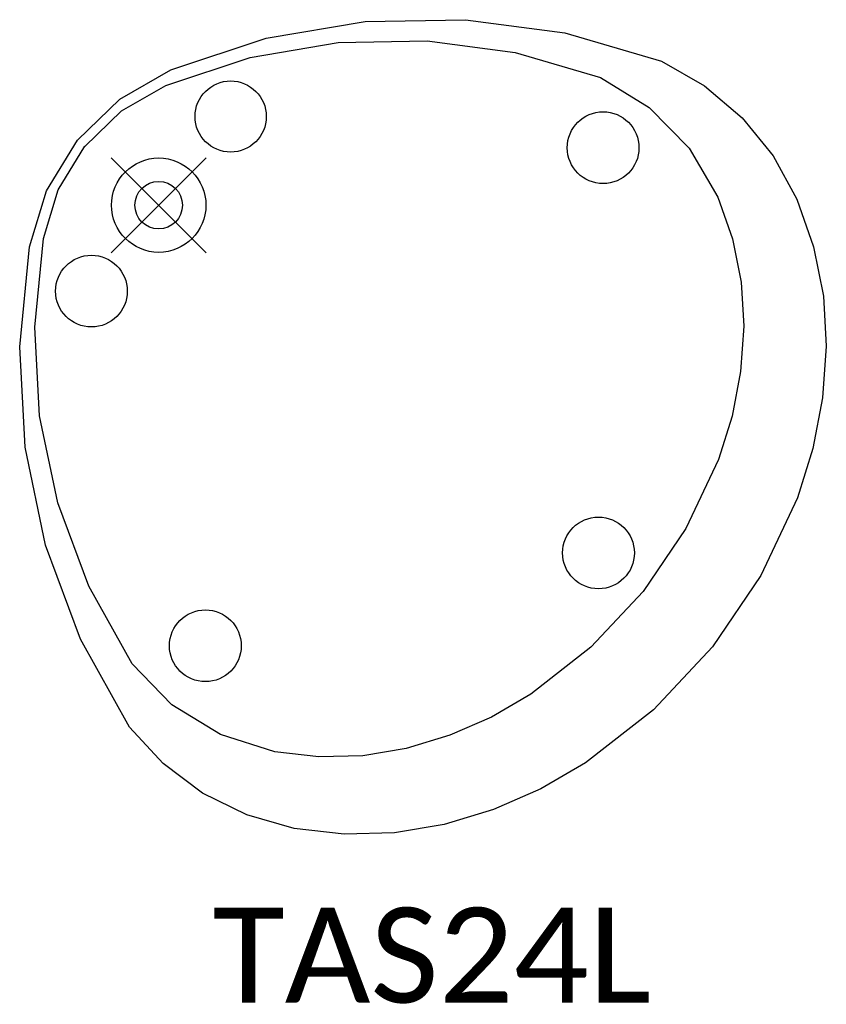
# Model space of a CAD drawing. Header units: inches. Extents: x -2.9 to 14, y -16.8 to 3.9.
import ezdxf

# ---------------------------------------------------------------- set-up
doc = ezdxf.new("R2010")
doc.units = ezdxf.units.IN
doc.header["$MEASUREMENT"] = 0
doc.header["$PDMODE"] = 35
doc.header["$PDSIZE"] = 1
doc.layers.add('A-FURN-P-TABL', color=2, linetype='Continuous')
doc.layers.add('A-FURN-P-TABL-TN', color=2, linetype='Continuous')
doc.styles.add('MtXpl_Calibri', font='calibri.ttf')

msp = doc.modelspace()

# ---------------------------------------------------------------- linework, layer by layer
at = {"layer": 'A-FURN-P-TABL'}
for p, q in [((2.265, 3.513), (4.345, 3.867)), ((4.345, 3.867), (6.454, 3.905)), ((6.454, 3.905), (8.545, 3.625)), ((8.545, 3.625), (10.579, 3.031)), ((0.257, 2.848), (2.265, 3.513)), ((1.928, 3.112), (3.773, 3.426)), ((3.773, 3.426), (5.645, 3.459)), ((5.645, 3.459), (7.5, 3.211)), ((0.151, 2.523), (1.928, 3.112)), ((7.5, 3.211), (9.297, 2.687)), ((10.579, 3.031), (11.483, 2.512)), ((-0.817, 2.232), (0.257, 2.848)), ((-0.783, 1.988), (0.149, 2.522)), ((9.297, 2.687), (10.318, 2.058)), ((11.483, 2.512), (12.274, 1.841)), ((-1.708, 1.366), (-0.817, 2.232)), ((-1.552, 1.237), (-0.783, 1.988)), ((10.318, 2.058), (11.157, 1.201)), ((12.274, 1.841), (12.928, 1.036)), ((-2.356, 0.305), (-1.708, 1.366)), ((-2.112, 0.323), (-1.55, 1.241)), ((11.157, 1.201), (11.764, 0.166)), ((12.928, 1.036), (13.424, 0.128)), ((-2.719, -0.879), (-2.356, 0.305)), ((-2.424, -0.702), (-2.11, 0.325)), ((11.764, 0.166), (12.071, -0.709)), ((13.424, 0.128), (13.775, -0.873)), ((-2.605, -2.565), (-2.424, -0.702)), ((12.071, -0.709), (12.253, -1.618)), ((-2.922, -2.984), (-2.719, -0.879)), ((13.775, -0.873), (13.983, -1.911)), ((12.253, -1.618), (12.306, -2.544)), ((13.983, -1.911), (14.044, -2.966)), ((-2.503, -4.434), (-2.605, -2.565)), ((12.306, -2.544), (12.239, -3.499)), ((-2.807, -5.091), (-2.922, -2.984)), ((14.044, -2.966), (13.967, -4.051)), ((12.239, -3.499), (12.061, -4.439)), ((13.967, -4.051), (13.764, -5.119)), ((-2.121, -6.267), (-2.503, -4.434)), ((12.061, -4.439), (11.774, -5.352)), ((-2.377, -7.156), (-2.807, -5.091)), ((13.764, -5.119), (13.439, -6.157)), ((11.774, -5.352), (11.091, -6.804)), ((13.439, -6.157), (12.667, -7.797)), ((-1.468, -8.021), (-2.121, -6.267)), ((11.091, -6.804), (10.19, -8.133)), ((-1.641, -9.133), (-2.377, -7.156)), ((12.667, -7.797), (11.649, -9.299)), ((-0.559, -9.657), (-1.468, -8.021)), ((10.19, -8.133), (9.094, -9.305)), ((-0.612, -10.985), (-1.641, -9.133)), ((9.094, -9.305), (7.829, -10.293)), ((11.649, -9.299), (10.41, -10.624)), ((0.28, -10.514), (-0.559, -9.657)), ((7.829, -10.293), (7.002, -10.775)), ((1.302, -11.143), (0.28, -10.514)), ((7.002, -10.775), (6.125, -11.157)), ((10.41, -10.624), (8.982, -11.74)), ((0.094, -11.752), (-0.612, -10.985)), ((2.446, -11.505), (1.302, -11.143)), ((6.125, -11.157), (5.209, -11.434)), ((3.367, -11.611), (2.446, -11.505)), ((4.294, -11.587), (3.367, -11.611)), ((5.209, -11.434), (4.294, -11.587)), ((0.924, -12.374), (0.094, -11.752)), ((8.982, -11.74), (8.041, -12.287)), ((1.854, -12.834), (0.924, -12.374)), ((8.041, -12.287), (7.045, -12.721)), ((2.85, -13.117), (1.854, -12.834)), ((7.045, -12.721), (6.004, -13.036)), ((6.004, -13.036), (4.961, -13.211)), ((3.903, -13.238), (2.85, -13.117)), ((4.961, -13.211), (3.903, -13.238))]:
    msp.add_line(p, q, dxfattribs=at)
for centre, radius in [((1.515, 1.867), 0.749), ((9.349, 1.211), 0.755), ((0.002, 0.001), 0.993), ((-1.414, -1.808), 0.755), ((9.252, -7.319), 0.755), ((0.983, -9.273), 0.755)]:
    msp.add_circle(centre, radius, dxfattribs=at)
msp.add_point((0, 0), dxfattribs=at)

# ---------------------------------------------------------------- texts
at = {"layer": 'A-FURN-P-TABL-TN', "style": 'MtXpl_Calibri'}
msp.add_text('TAS24L', height=2, dxfattribs=at).set_placement((1.133, -16.785))

doc.saveas('drawing.dxf')
